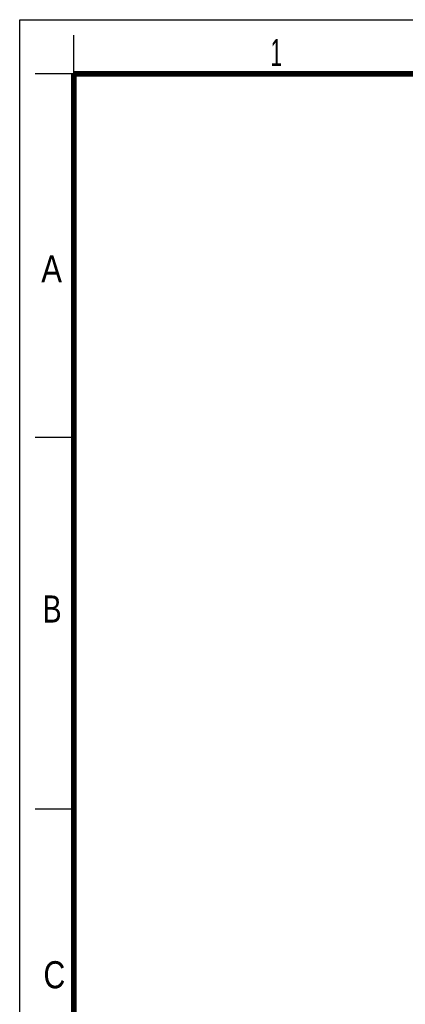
# Model space of a CAD drawing. Header units: millimetres. Extents: x 0 to 210, y 0 to 297.
# Tile 2 of 6: x 0 to 50, y 170 to 297. Entities that reach past the tile are written whole.
import ezdxf

# ---------------------------------------------------------------- set-up
doc = ezdxf.new("R2010")
doc.units = ezdxf.units.MM
doc.header["$LTSCALE"] = 19.36
doc.layers.get('0').update_dxf_attribs({"linetype": 'CONTINUOUS'})
doc.styles.add('TEXTSTYLE_2', font='txt', dxfattribs={"width": 0.75})

msp = doc.modelspace()

# ---------------------------------------------------------------- linework, layer by layer
at = {"color": 2, "linetype": 'Continuous'}
for p, q in [((0, 0), (0, 297)), ((0, 297), (210, 297)), ((7, 290), (7, 295)), ((7, 290), (2, 290)), ((7, 243), (2, 243)), ((7, 195), (2, 195))]:
    msp.add_line(p, q, dxfattribs=at)
at = {"color": 7, "linetype": 'Continuous', "const_width": 0.7}
for points in [[(7, 7), (7, 290)], [(7, 290), (203, 290)]]:
    msp.add_lwpolyline(points, dxfattribs=at)

# ---------------------------------------------------------------- texts
at = {"color": 5, "linetype": 'Continuous', "style": 'TEXTSTYLE_2'}
for s, width, p in [('1', 0.571429, (32.414, 291)), ('A', 0.857143, (2.787, 263.048)), ('B', 0.785714, (2.959, 219.099)), ('C', 0.833333, (3.07, 171.834))]:
    msp.add_text(s, height=3.5, dxfattribs=dict(at, width=width)).set_placement(p)

doc.saveas('drawing.dxf')
